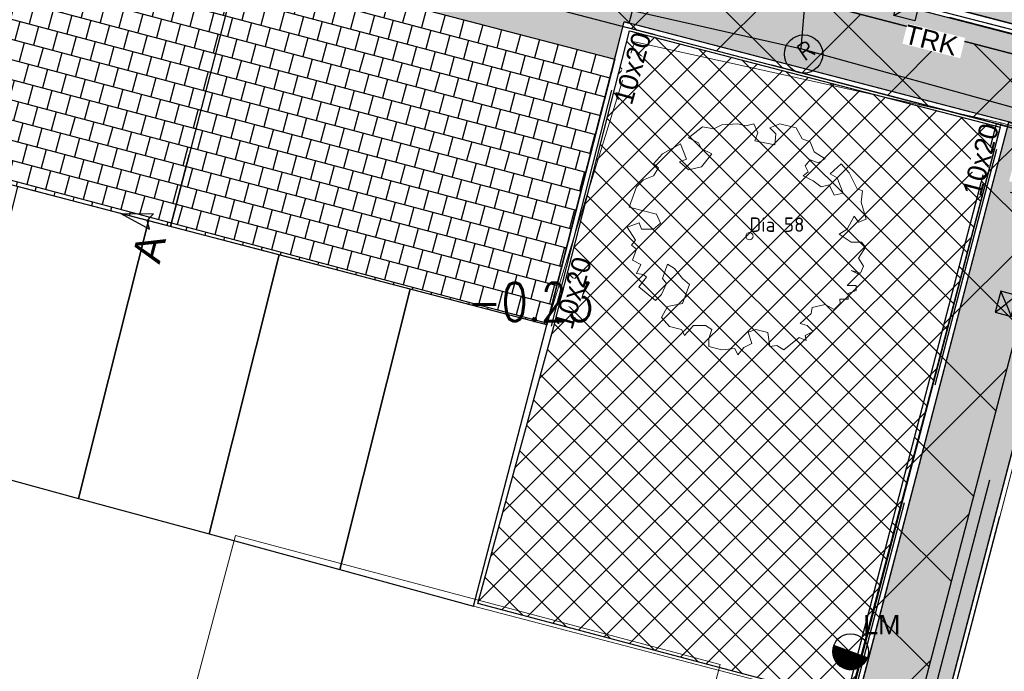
# Model space of a CAD drawing. Header units: metres. Extents: x 252743 to 254903, y 592696 to 593766.
# Tile 28 of 256: x 253704 to 253725, y 592942 to 592955. Entities that reach past the tile are written whole.
import ezdxf
from ezdxf.enums import TextEntityAlignment as Align
from ezdxf.lldxf.tags import DXFTag

# ---------------------------------------------------------------- set-up
doc = ezdxf.new("R2010")
doc.units = ezdxf.units.M
doc.set_wipeout_variables(frame=1)
for name, pattern in [('ACAD_ISO11W100', [33, 12, -3, 12, -3, 0, -3]), ('DASHED', [19.05, 12.7, -6.35]), ('HIDDEN', [9.525, 6.35, -3.175]), ('IMPORT-KG-KADASTRAAL-SO _2_', [0]), ('IMPORT-KG-PERCEEL-SO _2_', [0])]:
    doc.linetypes.add(name, pattern=pattern)
for name, color, linetype, lineweight in [('132034000_dwg', 8, 'Continuous', 5), ('B-BH-GR-BEPLANTING_CULTUUR_HEESTERS-G', 250, 'Continuous', 18), ('B-BH-KG-GRENS_KADASTRAAL-G', 250, 'IMPORT-KG-KADASTRAAL-SO _2_', 18), ('B-BH-KG-GRENS_PERCEEL-G', 250, 'IMPORT-KG-PERCEEL-SO _2_', 18), ('B-BH-VH-OPENVERHARDING-G', 250, 'Continuous', 18), ('B-WE-GR-BOOM-S2', 8, 'Continuous', 9), ('B-WE-GR-BOOM_STAMDIAMETER-T', 7, 'Continuous', 25), ('N-woningen', 1, 'Continuous', 0)]:
    doc.layers.add(name, color=color, linetype=linetype, lineweight=lineweight)
doc.layers.add('ALGEMEEN HULP', color=6, linetype='Continuous', plot=False)
for name, color, linetype in [('B-RI-DWA-BETON', 8, 'Continuous'), ('B-RI-INSPECTIEPUT', 8, 'Continuous'), ('N-GR-ARC-GROENVOORZIENING-N', 82, 'Continuous'), ('N-IN-TEKST 200', 7, 'Continuous'), ('N-KL-NUTSSTROOK', 10, 'Continuous'), ('N-RI-HWA-PVC160', 2, 'HIDDEN'), ('N-RI-KOLK-STRAATKOLK', 7, 'Continuous'), ('N-RI-KOLK-TROTTOIRKOLK-TRK', 7, 'Continuous'), ('N-WB-AANDUIDING PROFIEL', 4, 'Continuous'), ('N-WB-ANTIWORTELSCHERM', 6, 'ZIGZAG'), ('N-WB-ARC-BETONTEGEL 30X30', 8, 'Continuous'), ('N-WB-ARC-SBS-KF-ROODBRUIN-PARKEREN', 24, 'Continuous'), ('N-WB-ARC-SBS-KF-ROODBRUIN-RIJBAAN', 24, 'Continuous'), ('N-WB-BAND OPSLUITBAND 10x20', 7, 'DASHED'), ('N-WB-BAND TEKST 200', 7, 'Continuous'), ('N-WB-BAND TROTTOIRBAND 18 20', 7, 'ACAD_ISO11W100'), ('N-WB-KANTVERHARDING', 2, 'Continuous'), ('N-WB-MAATVOERING-VERHARDINGEN', 7, 'Continuous'), ('N-WE-ZZ-HOOGTELABEL-T', 7, 'Continuous')]:
    doc.layers.add(name, color=color, linetype=linetype)
doc.layers.add('B-WE-KG-GRENS_PERCEEL-G', color=7, linetype='KG-PERCEEL-SO', lineweight=18, true_color=0x00a6ff)
doc.layers.get('0').freeze()
doc.styles.add('B_STANDARD 200', font='txt.shx', dxfattribs={"height": 0.36})
doc.styles.add('N_STANDARD 200', font='arial.ttf', dxfattribs={"height": 0.4})
doc.styles.add('NLCS-ISO', font='txt')
doc.styles.add('ROMANS', font='romans.shx', dxfattribs={"height": 3})
doc.styles.get("Standard").update_dxf_attribs({"font": 'simplex.shx'})
tags = doc.linetypes.add('KG-PERCEEL-SO', pattern='A,5.5,-2,["P",Standard,S=1.8,R=0,X=-0.5,Y=-0.9],-2,5.5,-2,[5,NLCS.SHX,S=0.75,R=0,X=0,Y=0],-2', length=19).pattern_tags.tags
tags[6] = DXFTag(74, 10)
doc.linetypes.add('ZIGZAG', pattern='A,0.00254,-5.08,[131,ltypeshp.shx,S=5.08,R=0,X=-5.08,Y=0],-10.16,[131,ltypeshp.shx,S=5.08,R=180,X=5.08,Y=0],-5.08', length=20.32254)
doc.dimstyles.new('N_DIMENSION 200', dxfattribs={"dimtxt": 0.4, "dimasz": 0.4, "dimexe": 0.125, "dimexo": 0.125, "dimgap": 0.25, "dimtad": 1, "dimzin": 3, "dimdsep": 46, "dimtxsty": 'N_STANDARD 200', "dimcen": 0, "dimazin": 3, "dimtfac": 1, "dimtix": 1, "dimtmove": 2, "dimatfit": 3, "dimfxl": 0.125, "dimfxlon": 1, "dimtfill": 1, "dimtolj": 1, "dimtzin": 0, "dimarcsym": 0})
pattern_1 = [(165.067, (253716.5436, 592954.40695), (-0.104725, -0.392675), []), (255.067, (253716.5436, 592954.40695), (0.09161254, -0.44503746), [0.4064, -0.4064])]

# ---------------------------------------------------------------- blocks, each defined once
blk = doc.blocks.new('*D524')
at = {"layer": 'Defpoints', "color": 0, "transparency": 16777216}
for p in [(253724.406, 592951.727), (253726.148, 592951.272), (253726.148, 592951.272)]:
    blk.add_point(p, dxfattribs=at)
at = {"layer": 'N-WB-MAATVOERING-VERHARDINGEN', "color": 0, "lineweight": -2, "transparency": 16777216}
for p, q in [((253724.406, 592951.727), (253724.438, 592951.848)), ((253724.793, 592951.626), (253725.761, 592951.373)), ((253726.148, 592951.272), (253726.18, 592951.393))]:
    blk.add_line(p, q, dxfattribs=at)
at = {"layer": 'N-WB-MAATVOERING-VERHARDINGEN', "color": 0, "transparency": 16777216}
for points in [[(253724.81, 592951.69), (253724.777, 592951.561), (253724.406, 592951.727)], [(253725.778, 592951.437), (253725.744, 592951.308), (253726.148, 592951.272)]]:
    blk.add_solid(points, dxfattribs=at)
at = {"layer": 'N-WB-MAATVOERING-VERHARDINGEN', "color": 0, "transparency": 16777216, "insert": (253725.392, 592951.939), "char_height": 0.4, "attachment_point": 5, "rotation": 345.3543, "style": 'N_STANDARD 200', "bg_fill": 3, "box_fill_scale": 1.1, "bg_fill_color": 256, "bg_fill_true_color": 13158600, "bg_fill_transparency": 0}
blk.add_mtext('\\A1;1.80', dxfattribs=at)
blk = doc.blocks.new('SGR-BOOM_06_ST')
at = {"linetype": 'Continuous', "flags": 128}
blk.add_lwpolyline([(2.698, 3.52), (2.53, 3.939), (2.197, 4.064), (1.945, 4.524), (1.273, 4.692), (0.855, 4.524), (1.108, 4.273), (1.064, 3.812), (0.228, 3.98), (0.352, 4.315), (0.184, 4.692), (-0.15, 4.609), (-0.486, 4.692), (-1.155, 4.65), (-1.491, 4.483), (-1.952, 4.565), (-2.539, 4.105), (-2.12, 3.896), (-1.994, 3.644), (-1.575, 3.435), (-1.994, 2.89), (-2.539, 2.766), (-2.915, 3.099), (-2.62, 3.217), (-2.873, 3.855), (-3.628, 3.435), (-4.004, 3.016), (-3.794, 2.848), (-4.004, 2.514), (-4.425, 2.346), (-4.717, 2.054), (-5.01, 1.214), (-3.88, 0.921), (-3.712, 0.544), (-4.004, 0.293), (-4.507, 0.293), (-4.602, 0.556), (-5.093, 0.376), (-4.758, -0.168), (-4.925, -0.377), (-4.717, -0.545), (-4.884, -1.006), (-4.532, -1.182), (-4.717, -1.551), (-4.424, -1.592), (-4.293, -1.707), (-4.619, -2.107), (-3.921, -2.682), (-3.668, -2.431), (-3.46, -1.97), (-3.627, -1.761), (-3.419, -1.174), (-3.124, -1.342), (-2.788, -1.761), (-2.496, -2.01), (-2.788, -2.808), (-3.419, -2.932), (-3.668, -3.394), (-3.333, -3.771), (-2.832, -3.897), (-2.769, -4.022), (-2.706, -4.148), (-2.328, -3.729), (-1.826, -3.729), (-1.575, -3.897), (-1.699, -4.273), (-1.699, -4.609), (-1.154, -4.736), (-0.61, -4.692), (-0.486, -4.945), (-0.233, -4.65), (0.101, -4.483), (-0.059, -4.007), (0.269, -3.896), (0.773, -4.023), (0.856, -4.609), (1.149, -4.565), (1.442, -4.736), (2.071, -4.232), (2.365, -4.356), (2.322, -4.147), (2.657, -3.98), (2.406, -3.728), (2.113, -3.644), (2.574, -3.226), (2.615, -2.975), (3.16, -2.848), (3.538, -3.058), (3.787, -2.807), (3.77, -2.633), (4.123, -2.633), (4.123, -2.387), (4.459, -2.263), (4.459, -2.054), (4.082, -2.054), (4.543, -1.591), (4.25, -1.425), (4.627, -1.55), (4.752, -1.257), (4.543, -0.921), (4.835, -0.461), (4.668, -0.252), (4.25, -0.252), (3.746, 0.085), (4.082, 0.294), (4.375, 0.838), (4.543, 0.589), (4.876, 0.713), (4.667, 1.425), (4.711, 1.886), (4.5, 1.97), (4.164, 2.64), (3.828, 3.013), (3.374, 2.604), (3.663, 2.431), (3.914, 1.802), (3.537, 1.718), (3.327, 2.136), (2.991, 2.054), (2.657, 2.305), (2.238, 2.514), (2.447, 2.682), (2.321, 2.932), (2.53, 3.184), (2.866, 3.059), (3.159, 3.227)], close=True, dxfattribs=at)
blk.add_circle((0, 0), 0.15)
at = {"layer": 'B-WE-GR-BOOM_STAMDIAMETER-T', "style": 'NLCS-ISO'}
blk.add_attdef('STAMDIAMETER', text='', height=0.3, dxfattribs=at).set_placement((0, 0), align=Align.BOTTOM_LEFT)
blk = doc.blocks.new('TROTTOIRKOLK TRK2020')
h = blk.add_hatch(color=256)
h.dxf.hatch_style = 1
h.paths.add_polyline_path([(0, 0), (0.45, 0.45), (0.45, 0)])
for points in [[(0, 0.45), (0.45, 0.45), (0.45, 0), (0, 0)], [(0, 0), (0.45, 0.45), (0.45, 0)]]:
    blk.add_lwpolyline(points, close=True)
at = {"color": 7, "true_color": 0xffffff}
blk.add_wipeout([(0.316, -0.088), (1.558, -0.088), (1.558, -0.525), (0.316, -0.525)], dxfattribs=at)
at = {"style": 'N_STANDARD 200'}
blk.add_attdef('TROTTOIRKOLK', (0.316, -0.505), '', height=0.4, dxfattribs=at)
blk = doc.blocks.new('INSPECTIEPUT BESTAAND')
at = {"linetype": 'Continuous'}
blk.add_circle((0, 0), 0.4, dxfattribs=at)
at = {"ltscale": 0.4, "style": 'B_STANDARD 200'}
blk.add_text('R', height=0.35, rotation=34.1427, dxfattribs=at).set_placement((0.02, -0.164))
blk = doc.blocks.new('DOORSNEDE AANDUIDING')
for p, q in [((-0.002, 1.073), (-0.169, 0.409)), ((0, 0), (-0.002, 1.073)), ((-0.002, 1.073), (0.167, 0.41)), ((-0.169, 0.409), (-0.001, 0.506)), ((0.167, 0.41), (-0.001, 0.506)), ((0, 0), (-1.549, -0.002))]:
    blk.add_line(p, q)
at = {"style": 'N_STANDARD 200'}
blk.add_attdef('DOORSNEDE', (0.275, 0.02), '', height=0.6, dxfattribs=at)
blk = doc.blocks.new('132034000_dwg_GWW-CAD Brk tekening 12A-1381409-Plot dakaanzicht')
at = {"layer": 'B-BH-KG-GRENS_KADASTRAAL-G', "color": 253, "linetype": 'Continuous', "lineweight": 9}
blk.add_line((253712274, 592949608), (253710878, 592944039), dxfattribs=at)
at = {"layer": 'B-BH-KG-GRENS_KADASTRAAL-G', "color": 253, "linetype": 'Continuous', "lineweight": 9, "flags": 128}
for points in [[(253724767, 592923202), (253719307, 592924678), (253726577, 592952518), (253735827, 592950111), (253734156, 592943869)], [(253705362, 592945241), (253702642, 592945984), (253704090, 592951745), (253706818, 592951033), (253709546, 592950320)], [(253708082, 592944499), (253705362, 592945241), (253706818, 592951033)], [(253708425, 592944405), (253708082, 592944499), (253709546, 592950320), (253712274, 592949608), (253715130, 592948862), (253713634, 592943134)]]:
    blk.add_lwpolyline(points, dxfattribs=at)
at = {"layer": 'B-BH-KG-GRENS_PERCEEL-G', "color": 253, "linetype": 'Continuous', "lineweight": 9}
blk.add_line((253710878, 592944039), (253712274, 592949608), dxfattribs=at)
at = {"layer": 'B-BH-KG-GRENS_PERCEEL-G', "color": 253, "linetype": 'Continuous', "lineweight": 9, "flags": 128}
for points in [[(253713634, 592943134), (253715130, 592948862), (253712274, 592949608), (253709546, 592950320), (253706818, 592951033), (253704090, 592951745), (253701361, 592952458), (253700105, 592952786), (253700105, 592976085), (253720737, 592970468), (253722948, 592978792), (253724573, 592984910), (253726191, 592990999), (253727809, 592997088), (253729427, 593003177), (253735461, 593001566), (253737091, 593007654), (253739538, 593016792), (253705519, 593025989)], [(253724767, 592923202), (253719307, 592924678), (253726577, 592952518)], [(253712274, 592949608), (253709546, 592950320), (253708082, 592944499), (253708425, 592944405)], [(253710878, 592944039), (253712274, 592949608), (253715130, 592948862), (253713634, 592943134)], [(253697070, 592947240), (253697135, 592947487), (253699922, 592946726), (253702642, 592945984), (253705362, 592945241), (253708082, 592944499), (253708425, 592944405)]]:
    blk.add_lwpolyline(points, dxfattribs=at)
for points in [[(253704090, 592951745), (253706818, 592951033), (253705362, 592945241), (253702642, 592945984)], [(253706818, 592951033), (253709546, 592950320), (253708082, 592944499), (253705362, 592945241)]]:
    blk.add_lwpolyline(points, close=True, dxfattribs=at)
blk = doc.blocks.new('132034000_dwg_GWW-CAD Bgt tekening 12A-1381416-Plot dakaanzicht')
at = {"layer": 'B-BH-GR-BEPLANTING_CULTUUR_HEESTERS-G', "color": 253, "lineweight": 9, "flags": 128}
for points in [[(253713634, 592943134), (253715130, 592948862), (253716953, 592954767), (253724603, 592953073)], [(253724603, 592953073), (253721412, 592940945), (253718891, 592941608)]]:
    blk.add_lwpolyline(points, dxfattribs=at)
at = {"layer": 'B-BH-VH-OPENVERHARDING-G', "color": 253, "lineweight": 9, "flags": 128}
for points in [[(253758495, 592946357), (253718795, 592956575), (253709219, 592959073), (253671896, 592968486)], [(253671896, 592968486), (253709219, 592959073), (253718795, 592956575), (253758495, 592946357)], [(253760290, 592943740), (253726577, 592952518), (253724603, 592953073), (253716953, 592954767), (253715130, 592948862), (253712274, 592949608), (253709546, 592950320), (253706818, 592951033), (253704090, 592951745), (253701361, 592952458), (253700105, 592952786), (253698565, 592953188), (253696902, 592953766), (253694050, 592954522), (253691266, 592955260), (253688482, 592955998), (253685698, 592956735), (253682862, 592957487), (253680000, 592958245), (253679366, 592958418), (253680956, 592964179), (253671206, 592966565)]]:
    blk.add_lwpolyline(points, dxfattribs=at)
blk.add_lwpolyline([(253726577, 592952518), (253719289, 592924629), (253718998, 592923515), (253718088, 592920033), (253707880, 592880973), (253705715, 592881284), (253709541, 592895826), (253721412, 592940945), (253724603, 592953073)], close=True, dxfattribs=at)
blk = doc.blocks.new('132034000_dwg-1357416-Plot dakaanzicht')
for name in ['132034000_dwg_GWW-CAD Brk tekening 12A-1381409-Plot dakaanzicht', '132034000_dwg_GWW-CAD Bgt tekening 12A-1381416-Plot dakaanzicht']:
    blk.add_blockref(name, (0, 0))
blk = doc.blocks.new('STRAATKOLK STR3545')
h = blk.add_hatch(color=256)
h.dxf.hatch_style = 1
h.paths.add_polyline_path([(0, 0.35), (0.225, 0.175), (0.45, 0.35)])
h = blk.add_hatch(color=256)
h.dxf.hatch_style = 1
h.paths.add_polyline_path([(0.225, 0.175), (0, 0), (0.45, 0)])
for points in [[(0, 0.35), (0.225, 0.175), (0.45, 0.35)], [(0, 0.35), (0, 0), (0.45, 0), (0.45, 0.35)], [(0.225, 0.175), (0, 0), (0.45, 0)]]:
    blk.add_lwpolyline(points, close=True)
at = {"style": 'N_STANDARD 200'}
blk.add_attdef('STRAATKOLK', (0.297, -0.502), '', height=0.4, dxfattribs=at)
at = {"color": 7, "true_color": 0xffffff}
blk.add_wipeout([(0.316, -0.088), (1.358, -0.088), (1.358, -0.525), (0.316, -0.525)], dxfattribs=at)
blk = doc.blocks.new('LICHTMAST-BLOCK')
h = blk.add_hatch()
h.set_pattern_fill('ANSI31', color=256, scale=0.005)
edge = h.paths.add_edge_path()
edge.add_line((0.351, -0.127), (-0.351, 0.127))
edge.add_arc((0, 0), 0.373, 160.1369, 245.7021)
edge.add_arc((0, 0), 0.373, 245.7021, 340.1369)
blk.add_lwpolyline([(0.351, -0.127), (-0.351, 0.127, 0.391721), (-0.154, -0.34, 0.43707)], format="xyb", close=True)
blk.add_circle((0, 0), 0.373)
at = {"layer": 'N-IN-TEKST 200', "style": 'N_STANDARD 200'}
blk.add_attdef('LICHTMAST', (0.262, 0.364), '', height=0.4, dxfattribs=at)

msp = doc.modelspace()

# ---------------------------------------------------------------- hatches: boundary and pattern name
at = {"layer": 'N-GR-ARC-GROENVOORZIENING-N'}
h = msp.add_hatch(dxfattribs=at)
h.set_pattern_fill('ANSI37', color=256, scale=0.15)
h.paths.add_polyline_path([(253716.854, 592954.998), (253724.58, 592952.986), (253721.445, 592940.988), (253713.691, 592943.05), (253715.275, 592948.824)])
at = {"layer": 'N-KL-NUTSSTROOK'}
h = msp.add_hatch(dxfattribs=at)
h.set_pattern_fill('ANSI37', color=256, scale=0.5)
h.paths.add_polyline_path([(253662.036, 592970.868), (253803.581, 592934.019), (253803.158, 592932.579), (253661.658, 592969.417)])
h = msp.add_hatch(dxfattribs=at)
h.set_pattern_fill('ANSI37', color=256, scale=0.5)
h.set_pattern_definition([(45, (-0.6205, 0.1619), (-1.122532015, 1.122532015), []), (135, (-0.6205, 0.1619), (-1.122532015, -1.122532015), [])])
h.paths.add_polyline_path([(253711.599, 592897.74), (253710.148, 592898.119), (253724.504, 592953.056), (253725.956, 592952.677)])
at = {"layer": 'N-WB-ARC-BETONTEGEL 30X30'}
h = msp.add_hatch(dxfattribs=at)
h.set_pattern_fill('AR-B88', color=256, scale=0.002, angle=165.067, style=0)
h.set_pattern_definition(pattern_1)
h.paths.add_polyline_path([(253717.148, 592956.316), (253700.697, 592960.6), (253700.848, 592961.18), (253698.91, 592961.673), (253698.761, 592961.102), (253681.826, 592965.512), (253681.977, 592966.094), (253665.528, 592970.377), (253665.074, 592968.635), (253681.626, 592964.325), (253681.421, 592963.552), (253698.257, 592959.168), (253700.193, 592958.665), (253716.543, 592954.406), (253716.741, 592955.182), (253716.846, 592955.155)])
h = msp.add_hatch(dxfattribs=at)
h.set_pattern_fill('AR-B88', color=256, scale=0.002, angle=165.067, style=0)
h.set_pattern_definition(pattern_1)
h.paths.add_polyline_path([(253681.421, 592963.552), (253698.257, 592959.168), (253700.193, 592958.665), (253716.544, 592954.407), (253715.13, 592948.862), (253698.565, 592953.188), (253696.902, 592953.766), (253680.013, 592958.246)])
h = msp.add_hatch(dxfattribs=at)
h.set_pattern_fill('AR-B88', color=256, scale=0.002, angle=165.067, style=0)
h.set_pattern_definition([(165.067, (253717.2996, 592956.8969), (-0.104725, -0.392675), []), (255.067, (253717.2996, 592956.89688), (0.09161254, -0.44503746), [0.4064, -0.4064])])
h.paths.add_polyline_path([(253803.58, 592932.572), (253716.846, 592955.155), (253717.3, 592956.897), (253801.95, 592934.856), (253804.067, 592934.238)])
h = msp.add_hatch(dxfattribs=at)
h.set_pattern_fill('AR-B88', color=256, scale=0.002, angle=255.05, style=0)
h.set_pattern_definition([(255.05, (253726.5051, 592952.63837), (0.392644, -0.1048415), []), (345.05, (253726.5051, 592952.63837), (0.4450646, 0.0914805), [0.4064, -0.4064])])
h.paths.add_polyline_path([(253724.764, 592953.093), (253726.505, 592952.638), (253707.783, 592880.998), (253705.987, 592881.245)])
at = {"layer": 'N-WB-ARC-SBS-KF-ROODBRUIN-RIJBAAN'}
h = msp.add_hatch(dxfattribs=at)
h.set_pattern_fill('AR-BRSTD', color=256, scale=0.002, angle=74.95)
edge = h.paths.add_edge_path()
edge.add_line((253749.466, 592954.929), (253749.329, 592954.406))
edge.add_line((253749.329, 592954.406), (253703.952, 592966.221))
edge.add_line((253703.952, 592966.221), (253676.82, 592973.286))
edge.add_line((253676.82, 592973.286), (253666.374, 592976.005))
edge.add_arc((253666.868, 592975.915), 0.502, 75.1872, 169.6973, ccw=False)
edge.add_line((253666.996, 592976.401), (253669.897, 592975.647))
edge.add_line((253669.897, 592975.647), (253687.335, 592971.107))
edge.add_line((253687.335, 592971.107), (253711.583, 592964.792))
edge.add_line((253711.583, 592964.792), (253727.6, 592960.622))
edge.add_line((253727.6, 592960.622), (253749.466, 592954.929))
h = msp.add_hatch(dxfattribs=at)
h.set_pattern_fill('AR-HBONE', color=256, scale=0.002, angle=164.95)
edge = h.paths.add_edge_path()
edge.add_line((253663.09, 592975.076), (253665.035, 592974.567))
edge.add_arc((253665.221, 592975.551), 1.002, 259.3129, 345.3711)
edge.add_line((253666.19, 592975.298), (253666.374, 592976.005))
edge.add_line((253666.374, 592976.005), (253666.942, 592975.857))
edge.add_line((253666.942, 592975.857), (253686.697, 592970.715))
edge.add_line((253686.697, 592970.715), (253693.248, 592969.008))
edge.add_line((253693.248, 592969.008), (253717.778, 592962.621))
edge.add_line((253717.778, 592962.621), (253728.172, 592959.915))
edge.add_line((253728.172, 592959.915), (253747.616, 592954.852))
edge.add_line((253747.616, 592954.852), (253749.329, 592954.406))
edge.add_line((253749.329, 592954.406), (253749.466, 592954.929))
edge.add_arc((253750.725, 592959.767), 5, 255.4061, 300.4258)
edge.add_line((253753.257, 592955.456), (253758.219, 592947.007))
edge.add_line((253758.219, 592947.007), (253717.573, 592957.59))
edge.add_line((253717.573, 592957.59), (253701.122, 592961.874))
edge.add_line((253701.122, 592961.874), (253699.099, 592962.4))
edge.add_line((253699.099, 592962.4), (253682.164, 592966.81))
edge.add_line((253682.164, 592966.81), (253665.727, 592971.09))
edge.add_line((253665.727, 592971.09), (253665.143, 592971.242))
edge.add_line((253665.143, 592971.242), (253665.241, 592971.616))
edge.add_arc((253664.273, 592971.868), 1, 345.3798, 435.2164)
edge.add_line((253664.528, 592972.835), (253662.637, 592973.335))
edge.add_line((253662.637, 592973.335), (253663.09, 592975.076))
h = msp.add_hatch(dxfattribs=at)
h.set_pattern_fill('AR-BRSTD', color=256, scale=0.002, angle=74.95)
edge = h.paths.add_edge_path()
edge.add_line((253665.143, 592971.242), (253758.219, 592947.007))
edge.add_line((253758.219, 592947.007), (253758.742, 592946.872))
edge.add_line((253758.742, 592946.872), (253758.682, 592946.639))
edge.add_arc((253758.391, 592946.715), 0.3, 255.4063, 345.4455, ccw=False)
edge.add_line((253758.316, 592946.424), (253665.296, 592970.644))
edge.add_arc((253665.372, 592970.934), 0.3, 165.2716, 255.4063, ccw=False)
edge.add_line((253665.082, 592971.011), (253665.143, 592971.242))

# ---------------------------------------------------------------- linework, layer by layer
at = {"layer": 'ALGEMEEN HULP'}
msp.add_lwpolyline([(253805.635, 592933.485), (253662.036, 592970.868)], dxfattribs=at)
at = {"layer": 'B-RI-DWA-BETON'}
for p, q in [((253723.941, 592995.255), (253720.421, 592954.634)), ((253699.279, 592959.424), (253720.416, 592954.624)), ((253720.416, 592954.624), (253754.752, 592945.124))]:
    msp.add_line(p, q, dxfattribs=at)
at = {"layer": 'B-WE-KG-GRENS_PERCEEL-G', "ltscale": 0.5}
for points in [[(253719.307, 592924.678), (253726.577, 592952.518)], [(253706.818, 592951.033), (253704.09, 592951.745)], [(253705.362, 592945.241), (253706.818, 592951.033)], [(253709.546, 592950.32), (253706.818, 592951.033)], [(253708.082, 592944.499), (253709.546, 592950.32)], [(253712.274, 592949.608), (253709.546, 592950.32)], [(253710.807, 592943.755), (253712.274, 592949.608)], [(253715.13, 592948.862), (253712.274, 592949.608)], [(253713.597, 592942.993), (253715.13, 592948.862)], [(253702.642, 592945.984), (253705.362, 592945.241)], [(253705.362, 592945.241), (253708.082, 592944.499)], [(253708.082, 592944.499), (253710.807, 592943.755)], [(253710.807, 592943.755), (253713.597, 592942.993)], [(253721.411, 592940.945), (253713.597, 592942.993)]]:
    msp.add_lwpolyline(points, dxfattribs=at)
at = {"layer": 'N-GR-ARC-GROENVOORZIENING-N'}
msp.add_lwpolyline([(253716.854, 592954.998), (253724.58, 592952.986), (253721.445, 592940.988), (253713.691, 592943.05), (253715.275, 592948.824)], close=True, dxfattribs=at)
at = {"layer": 'N-KL-NUTSSTROOK'}
for points in [[(253662.036, 592970.868), (253803.581, 592934.019), (253803.158, 592932.579), (253661.658, 592969.417)], [(253711.599, 592897.74), (253710.148, 592898.119), (253724.504, 592953.056), (253725.956, 592952.677)]]:
    msp.add_lwpolyline(points, close=True, dxfattribs=at)
at = {"layer": 'N-RI-HWA-PVC160'}
msp.add_line((253720.349, 592930.266), (253727.552, 592957.832), dxfattribs=at)
at = {"layer": 'N-WB-AANDUIDING PROFIEL'}
msp.add_line((253712.935, 592972.59), (253707.278, 592950.913), dxfattribs=at)
at = {"layer": 'N-WB-ANTIWORTELSCHERM', "ltscale": 0.2}
msp.add_line((253716.058, 592957.289), (253726.397, 592954.618), dxfattribs=at)
at = {"layer": 'N-WB-ARC-BETONTEGEL 30X30'}
for points in [[(253717.148, 592956.316), (253700.697, 592960.6), (253700.848, 592961.18), (253698.91, 592961.673), (253698.761, 592961.102), (253681.826, 592965.512), (253681.977, 592966.094), (253665.528, 592970.377), (253665.074, 592968.635), (253681.626, 592964.325), (253681.421, 592963.552), (253698.257, 592959.168), (253700.193, 592958.665), (253716.543, 592954.406), (253716.741, 592955.182), (253716.846, 592955.155)], [(253681.421, 592963.552), (253698.257, 592959.168), (253700.193, 592958.665), (253716.544, 592954.407), (253715.13, 592948.862), (253698.565, 592953.188), (253696.902, 592953.766), (253680.013, 592958.246)], [(253803.58, 592932.572), (253716.846, 592955.155), (253717.3, 592956.897), (253801.95, 592934.856), (253804.067, 592934.238)], [(253724.764, 592953.093), (253726.505, 592952.638), (253707.783, 592880.998), (253705.987, 592881.245)]]:
    msp.add_lwpolyline(points, close=True, dxfattribs=at)
at = {"layer": 'N-WB-ARC-SBS-KF-ROODBRUIN-PARKEREN'}
msp.add_lwpolyline([(253665.143, 592971.242), (253758.219, 592947.007), (253758.742, 592946.872), (253758.682, 592946.639, -0.414414), (253758.316, 592946.424), (253665.296, 592970.644, -0.414902), (253665.082, 592971.011)], format="xyb", close=True, dxfattribs=at)
at = {"layer": 'N-WB-BAND OPSLUITBAND 10x20', "ltscale": 0.4}
for p, q in [((253705.888, 592881.259), (253724.667, 592953.119)), ((253707.88, 592880.973), (253726.577, 592952.518))]:
    msp.add_line(p, q, dxfattribs=at)
for points in [[(253715.227, 592948.837), (253716.818, 592955.059)], [(253724.738, 592952.997), (253716.818, 592955.059)]]:
    msp.add_lwpolyline(points, dxfattribs=at)
at = {"layer": 'N-WB-BAND TROTTOIRBAND 18 20', "ltscale": 0.2}
msp.add_lwpolyline([(253760.448, 592952.645), (253758.875, 592946.589, -0.414419), (253758.265, 592946.231), (253717.3, 592956.897)], format="xyb", dxfattribs=at)
at = {"layer": 'N-WB-KANTVERHARDING'}
for p, q in [((253705.987, 592881.245), (253724.764, 592953.093)), ((253707.783, 592880.998), (253726.506, 592952.64))]:
    msp.add_line(p, q, dxfattribs=at)
msp.add_lwpolyline([(253793.595, 593032.529), (253787.588, 593034.091, 0.414324), (253780.271, 593029.792), (253758.682, 592946.639, -0.414414), (253758.316, 592946.424), (253717.35, 592957.09)], format="xyb", dxfattribs=at)
for points in [[(253715.13, 592948.862), (253716.741, 592955.182)], [(253803.58, 592932.572), (253716.741, 592955.182)]]:
    msp.add_lwpolyline(points, dxfattribs=at)
for points in [[(253706.818, 592951.033), (253704.09, 592951.745), (253702.642, 592945.984), (253705.362, 592945.241), (253706.818, 592951.033)], [(253709.546, 592950.32), (253706.818, 592951.033), (253705.362, 592945.241), (253708.082, 592944.499), (253709.546, 592950.32)], [(253712.274, 592949.608), (253709.546, 592950.32), (253708.082, 592944.499), (253710.807, 592943.755), (253712.274, 592949.608)], [(253715.13, 592948.862), (253712.274, 592949.608), (253710.807, 592943.755), (253713.597, 592942.993), (253715.13, 592948.862)]]:
    msp.add_lwpolyline(points, close=True, dxfattribs=at)
at = {"layer": 'N-woningen'}
for points in [[(253735.827, 592950.111), (253726.577, 592952.518), (253719.307, 592924.678), (253728.364, 592922.229), (253735.827, 592950.111)], [(253721.411, 592940.945), (253713.597, 592942.993), (253710.807, 592943.755), (253708.082, 592944.499), (253705.362, 592945.241), (253702.642, 592945.984), (253699.922, 592946.726), (253697.135, 592947.487), (253695.46, 592941.166), (253719.797, 592934.811), (253721.411, 592940.945)]]:
    msp.add_lwpolyline(points, close=True, dxfattribs=at)
at = {"layer": 'N-woningen', "color": 6}
msp.add_lwpolyline([(253708.634, 592944.464), (253697.083, 592901.044), (253707.187, 592898.336), (253718.742, 592941.775)], close=True, dxfattribs=at)

# ---------------------------------------------------------------- block references
at = {"layer": '132034000_dwg', "color": 253, "lineweight": 9, "xscale": 0.001, "yscale": 0.001, "zscale": 0.001}
msp.add_blockref('132034000_dwg-1357416-Plot dakaanzicht', (0, 0), dxfattribs=at)
at = {"layer": 'B-RI-INSPECTIEPUT', "linetype": 'Continuous', "zscale": 2.5}
msp.add_blockref('INSPECTIEPUT BESTAAND', (253720.481, 592954.511), dxfattribs=at)
at = {"layer": 'B-WE-GR-BOOM-S2'}
ref = msp.add_blockref('SGR-BOOM_06_ST', (253719.352, 592950.711, -0.289), dxfattribs=dict(at, xscale=0.5, yscale=0.5, zscale=0.5))
ref.add_attrib('STAMDIAMETER', 'Dia 58', dxfattribs={"layer": 'B-WE-GR-BOOM_STAMDIAMETER-T', "height": 0.3, "style": 'NLCS-ISO'}).set_placement((253719.352, 592950.711, -0.289), align=Align.BOTTOM_LEFT)
at = {"layer": 'N-IN-TEKST 200'}
msp.add_blockref('LICHTMAST-BLOCK', (253721.462, 592942.043), dxfattribs=at).add_auto_attribs({'LICHTMAST': 'LM'})
at = {"layer": 'N-WB-AANDUIDING PROFIEL'}
ref = msp.add_blockref('DOORSNEDE AANDUIDING', (253707.278, 592950.913), dxfattribs=dict(at, xscale=-1, rotation=75.37228635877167))
ref.add_attrib('DOORSNEDE', 'A', (253707.048, 592950.111), dxfattribs={"layer": '0', "height": 0.6, "rotation": 75.3723, "style": 'N_STANDARD 200'})

# ---------------------------------------------------------------- texts
at = {"layer": 'N-WE-ZZ-HOOGTELABEL-T', "style": 'ROMANS', "width": 0.8}
msp.add_text('-0.23', height=0.8, dxfattribs=at).set_placement((253713.47, 592948.94, -0.23))

# ---------------------------------------------------------------- next in the draw order: block references
at = {"layer": 'N-RI-KOLK-STRAATKOLK', "rotation": 74.9746155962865}
msp.add_blockref('STRAATKOLK STR3545', (253724.814, 592949.038), dxfattribs=at).add_auto_attribs({'STRAATKOLK': 'SK1'})
at = {"layer": 'N-RI-KOLK-TROTTOIRKOLK-TRK', "rotation": 345.7997257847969}
msp.add_blockref('TROTTOIRKOLK TRK2020', (253722.365, 592955.314), dxfattribs=at).add_auto_attribs({'TROTTOIRKOLK': 'TRK'})

# ---------------------------------------------------------------- next in the draw order: texts
at = {"layer": 'N-WB-BAND TEKST 200', "char_height": 0.4, "width": 0.58497, "attachment_point": 8, "style": 'N_STANDARD 200', "bg_fill": 3, "box_fill_scale": 1, "bg_fill_color": 256, "bg_fill_transparency": 0}
for insert, rotation in [((253717.11, 592954.157), 74.2053), ((253724.375, 592952.258), 75.3071), ((253715.868, 592949.472), 74.2053)]:
    msp.add_mtext('10x20', dxfattribs=dict(at, insert=insert, rotation=rotation))

# ---------------------------------------------------------------- next in the draw order: dimensions: what is measured, and where the dimension line sits
at = {"layer": 'N-WB-MAATVOERING-VERHARDINGEN'}
dim = msp.add_aligned_dim(p1=(253724.406, 592951.727), p2=(253726.148, 592951.272), distance=0, dimstyle='N_DIMENSION 200', override={"dimfxl": 0.0125}, dxfattribs=at)
dim.commit()
dim.dimension.update_dxf_attribs({"geometry": '*D524', "text_midpoint": (253725.392, 592951.939)})

doc.saveas('drawing.dxf')
